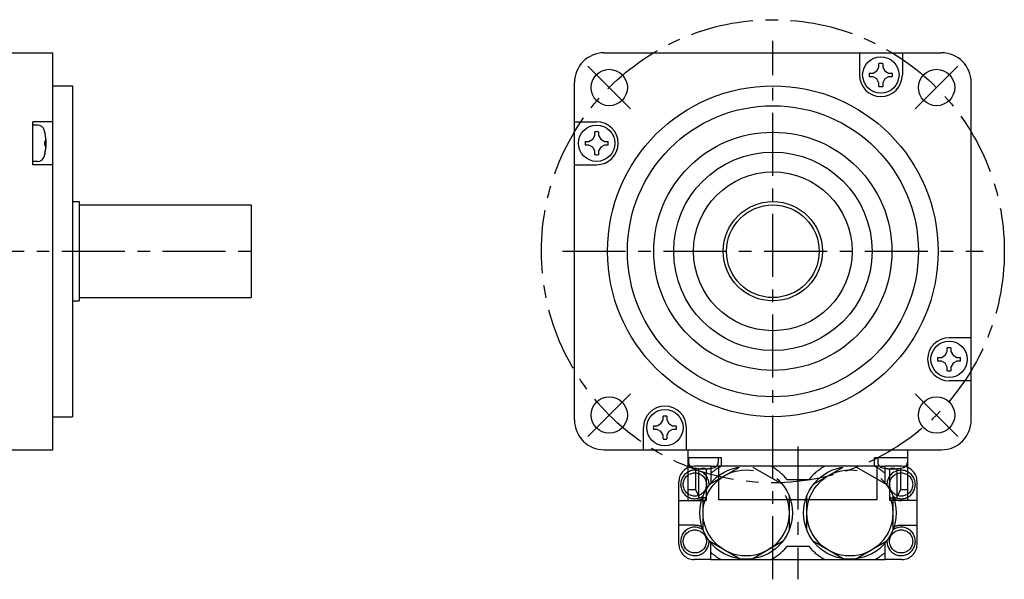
# Model space of a CAD drawing. Header units: millimetres. Extents: x 49 to 413, y 202 to 294.
# Tile 3 of 3: x 264 to 413, y 202 to 287. Entities that reach past the tile are written whole.
import ezdxf

# ---------------------------------------------------------------- set-up
doc = ezdxf.new("R2010")
doc.units = ezdxf.units.MM
doc.linetypes.add('CENTER', pattern=[50.8, 31.75, -6.35, 6.35, -6.35])
doc.linetypes.add('PHANTOM', pattern=[63.5, 31.75, -6.35, 6.35, -6.35, 6.35, -6.35])
doc.layers.add('CTR', color=2, linetype='CENTER')
doc.layers.add('PHANTOM', color=3, linetype='PHANTOM')

msp = doc.modelspace()

# ---------------------------------------------------------------- linework, layer by layer
for p, q in [((196.8, 282), (269.1, 282)), ((269.1, 222), (269.1, 282)), ((352.5, 282), (403.5, 282)), ((391.08, 282), (391.08, 278.65)), ((397.58, 282), (397.58, 278.65)), ((394.05, 279.81), (394.05, 280.37)), ((394.61, 280.37), (394.61, 279.81)), ((392.6, 278.93), (393.16, 278.93)), ((393.16, 278.93), (393.72, 279.25)), ((393.72, 279.25), (394.05, 279.81)), ((394.61, 279.81), (394.93, 279.25)), ((394.93, 279.25), (395.5, 278.93)), ((395.5, 278.93), (396.06, 278.93)), ((269.1, 277), (272.1, 277)), ((272.1, 277), (272.1, 227)), ((348, 226.5), (348, 277.5)), ((393.16, 278.37), (392.6, 278.37)), ((393.72, 278.04), (393.16, 278.37)), ((394.05, 277.48), (393.72, 278.04)), ((394.05, 276.92), (394.05, 277.48)), ((394.93, 278.04), (394.61, 277.48)), ((394.61, 277.48), (394.61, 276.92)), ((395.5, 278.37), (394.93, 278.04)), ((396.06, 278.37), (395.5, 278.37)), ((408, 226.5), (408, 277.5)), ((269.1, 271.58), (266.1, 271.58)), ((266.1, 265.08), (266.1, 271.58)), ((266.84, 271.08), (266.1, 271.08)), ((348, 271.58), (351.35, 271.58)), ((267.88, 270.06), (267.88, 270.08)), ((351.07, 269.5), (351.07, 270.06)), ((351.63, 270.06), (351.63, 269.5)), ((267.88, 268.61), (268, 268.61)), ((267.88, 268.05), (267.88, 268.61)), ((268, 268.05), (267.88, 268.05)), ((349.63, 268.61), (350.19, 268.61)), ((350.19, 268.05), (349.63, 268.05)), ((350.19, 268.61), (350.75, 268.93)), ((350.75, 267.72), (350.19, 268.05)), ((350.75, 268.93), (351.07, 269.5)), ((351.63, 269.5), (351.96, 268.93)), ((351.96, 268.93), (352.52, 268.61)), ((352.52, 268.05), (351.96, 267.72)), ((352.52, 268.61), (353.08, 268.61)), ((353.08, 268.05), (352.52, 268.05)), ((267.88, 266.58), (267.88, 266.6)), ((351.07, 267.16), (350.75, 267.72)), ((351.07, 266.6), (351.07, 267.16)), ((351.96, 267.72), (351.63, 267.16)), ((351.63, 267.16), (351.63, 266.6)), ((266.84, 265.58), (266.1, 265.58)), ((269.1, 265.08), (266.1, 265.08)), ((348, 265.08), (351.35, 265.08)), ((272.1, 259.5), (273.1, 259.5)), ((273.1, 259.5), (273.1, 244.5)), ((273.1, 259), (299.1, 259)), ((299.1, 259), (299.1, 245)), ((272.1, 244.5), (273.1, 244.5)), ((273.1, 245), (299.1, 245)), ((408, 238.92), (404.65, 238.92)), ((404.04, 236.28), (404.37, 236.84)), ((404.37, 236.84), (404.37, 237.4)), ((404.93, 237.4), (404.93, 236.84)), ((404.93, 236.84), (405.25, 236.28)), ((402.92, 235.95), (403.48, 235.95)), ((403.48, 235.39), (402.92, 235.39)), ((403.48, 235.95), (404.04, 236.28)), ((404.04, 235.07), (403.48, 235.39)), ((405.25, 236.28), (405.81, 235.95)), ((405.81, 235.39), (405.25, 235.07)), ((405.81, 235.95), (406.37, 235.95)), ((406.37, 235.39), (405.81, 235.39)), ((404.37, 234.5), (404.04, 235.07)), ((404.37, 233.94), (404.37, 234.5)), ((405.25, 235.07), (404.93, 234.5)), ((404.93, 234.5), (404.93, 233.94)), ((408, 232.42), (404.65, 232.42)), ((269.1, 227), (272.1, 227)), ((361.07, 225.96), (361.39, 226.52)), ((361.39, 226.52), (361.39, 227.08)), ((361.95, 227.08), (361.95, 226.52)), ((361.95, 226.52), (362.28, 225.96)), ((358.42, 222), (358.42, 225.35)), ((359.94, 225.63), (360.5, 225.63)), ((360.5, 225.07), (359.94, 225.07)), ((360.5, 225.63), (361.07, 225.96)), ((361.07, 224.75), (360.5, 225.07)), ((362.28, 225.96), (362.84, 225.63)), ((362.84, 225.07), (362.28, 224.75)), ((362.84, 225.63), (363.4, 225.63)), ((363.4, 225.07), (362.84, 225.07)), ((364.92, 222), (364.92, 225.35)), ((361.39, 224.19), (361.07, 224.75)), ((361.39, 223.63), (361.39, 224.19)), ((362.28, 224.75), (361.95, 224.19)), ((361.95, 224.19), (361.95, 223.63)), ((165.6, 222), (269.1, 222)), ((352.5, 222), (403.5, 222)), ((365.2, 214.35), (365.2, 222)), ((398.4, 214.35), (398.4, 222)), ((370.25, 220.8), (365.2, 220.8)), ((365.25, 220.8), (365.25, 220.11)), ((369.75, 220.8), (369.75, 220.11)), ((370.25, 219.5), (370.25, 220.8)), ((398.4, 220.8), (393.35, 220.8)), ((393.35, 219.5), (393.35, 220.8)), ((393.85, 220.8), (393.85, 220.11)), ((398.35, 220.8), (398.35, 220.11)), ((365.2, 219.5), (365.53, 219.5)), ((366.2, 219.24), (366.23, 219.24)), ((366.29, 219.23), (366.29, 215.96)), ((366.8, 214.75), (366.8, 219.15)), ((367.22, 219.24), (367.78, 219.24)), ((367.22, 219.15), (367.22, 219.24)), ((367.78, 219.24), (367.78, 219.15)), ((367.9, 219.12), (367.9, 214.35)), ((368.77, 219.24), (368.8, 219.24)), ((394.13, 219.5), (369.47, 219.5)), ((369.85, 214.45), (369.85, 219.5)), ((393.75, 214.45), (393.75, 219.5)), ((394.8, 219.24), (394.83, 219.24)), ((395.7, 214.35), (395.7, 219.12)), ((395.82, 219.24), (396.38, 219.24)), ((395.82, 219.15), (395.82, 219.24)), ((396.38, 219.24), (396.38, 219.15)), ((396.8, 214.75), (396.8, 219.15)), ((397.31, 219.23), (397.31, 215.96)), ((397.37, 219.24), (397.4, 219.24)), ((398.4, 219.5), (398.07, 219.5)), ((366.29, 215.96), (365.2, 215.96)), ((366.29, 215.96), (366.8, 215.01)), ((397.31, 215.96), (396.8, 215.01)), ((398.4, 215.96), (397.31, 215.96)), ((367.9, 214.75), (366.8, 214.75)), ((393.75, 214.45), (369.85, 214.45)), ((395.7, 214.75), (396.8, 214.75)), ((365.2, 214.35), (367.9, 214.35)), ((398.4, 214.35), (395.7, 214.35))]:
    msp.add_line(p, q)
for centre, radius in [((394.33, 278.65), 2.75), ((353.25, 276.75), 2.75), ((402.75, 276.75), 2.75), ((378, 252), 25), ((378, 252), 22), ((351.35, 268.33), 2.75), ((378, 252), 18), ((378, 252), 15), ((378, 252), 12), ((378, 252), 7.5), ((378, 252), 7), ((404.65, 235.67), 2.75), ((353.25, 227.25), 2.75), ((402.75, 227.25), 2.75), ((361.67, 225.35), 2.75)]:
    msp.add_circle(centre, radius)
for centre, radius, start, end in [((352.5, 277.5), 4.5, 90, 180), ((403.5, 277.5), 4.5, 0, 90), ((394.33, 278.65), 1.75, 80.7931, 99.2069), ((394.33, 278.65), 3.25, 180, 0), ((394.33, 278.65), 1.75, 170.7931, 189.2069), ((394.33, 278.65), 1.75, 350.7931, 9.2069), ((394.33, 278.65), 1.75, 260.7931, 279.2069), ((266.84, 270.08), 1, 16.9578, 90), ((351.35, 268.33), 3.25, 270, 90), ((261.1, 268.33), 7, 343.0422, 16.9578), ((261.1, 268.33), 6.99, 9.6121, 14.2987), ((351.35, 268.33), 1.75, 80.7931, 99.2069), ((351.35, 268.33), 1.75, 170.7931, 189.2069), ((351.35, 268.33), 1.75, 350.7931, 9.2069), ((261.1, 268.33), 6.99, 345.7013, 350.3879), ((351.35, 268.33), 1.75, 260.7931, 279.2069), ((266.84, 266.58), 1, 270, 343.0422), ((404.65, 235.67), 3.25, 90, 270), ((404.65, 235.67), 1.75, 80.7931, 99.2069), ((404.65, 235.67), 1.75, 170.7931, 189.2069), ((404.65, 235.67), 1.75, 350.7931, 9.2069), ((404.65, 235.67), 1.75, 260.7931, 279.2069), ((361.67, 225.35), 3.25, 0, 180), ((352.5, 226.5), 4.5, 180, 270), ((361.67, 225.35), 1.75, 80.7931, 99.2069), ((403.5, 226.5), 4.5, 270, 0), ((361.67, 225.35), 1.75, 170.7931, 189.2069), ((361.67, 225.35), 1.75, 350.7931, 9.2069), ((361.67, 225.35), 1.75, 260.7931, 279.2069), ((366.05, 220.11), 0.8, 180, 253.8086), ((367.5, 225.1), 6, 253.8086, 286.1914), ((367.5, 225.1), 5.99, 257.7714, 263.1989), ((367.5, 225.1), 5.99, 276.8011, 282.2286), ((368.95, 220.11), 0.8, 286.1914, 0), ((394.65, 220.11), 0.8, 180, 253.8086), ((396.1, 225.1), 6, 253.8086, 286.1914), ((396.1, 225.1), 5.99, 257.7714, 263.1989), ((396.1, 225.1), 5.99, 276.8011, 282.2286), ((397.55, 220.11), 0.8, 286.1914, 0)]:
    msp.add_arc(centre, radius, start, end)
for points, knots in [([(268.05, 268.93), (268.05, 268.95), (268.05, 268.99), (268.04, 269.02), (268.04, 269.04), (268.04, 269.06), (268.04, 269.07), (268.04, 269.09), (268.04, 269.1), (268.04, 269.1), (268.04, 269.11), (268.04, 269.12), (268.04, 269.13), (268.04, 269.15), (268.03, 269.17), (268.03, 269.18), (268.03, 269.19), (268.03, 269.2), (268.03, 269.21), (268.03, 269.21), (268.03, 269.21), (268.03, 269.22), (268.03, 269.24), (268.03, 269.25), (268.02, 269.27), (268.02, 269.28), (268.02, 269.28), (268.02, 269.29), (268.02, 269.29), (268.02, 269.31), (268.02, 269.32), (268.02, 269.34), (268.01, 269.36), (268.01, 269.38), (268.01, 269.4), (268, 269.44), (268, 269.47), (268, 269.5)], [0, 0, 0, 0, 0.125, 0.1875, 0.21875, 0.25, 0.28125, 0.3125, 0.328125, 0.335938, 0.34375, 0.359375, 0.375, 0.40625, 0.4375, 0.46875, 0.484375, 0.492188, 0.5, 0.507812, 0.515625, 0.53125, 0.5625, 0.59375, 0.625, 0.640625, 0.65625, 0.664062, 0.671875, 0.6875, 0.71875, 0.75, 0.78125, 0.8125, 0.84375, 0.875, 1, 1, 1, 1]), ([(268, 268.61), (268, 268.62), (268, 268.64), (268.01, 268.66), (268.01, 268.68), (268.01, 268.69), (268.02, 268.7), (268.02, 268.7), (268.02, 268.71), (268.02, 268.71), (268.02, 268.71), (268.02, 268.72), (268.02, 268.73), (268.02, 268.74), (268.03, 268.75), (268.03, 268.76), (268.03, 268.77), (268.03, 268.77), (268.03, 268.78), (268.03, 268.78), (268.03, 268.79), (268.03, 268.8), (268.03, 268.81), (268.04, 268.81), (268.04, 268.81), (268.04, 268.82), (268.04, 268.82), (268.04, 268.83), (268.04, 268.85), (268.04, 268.87), (268.04, 268.9), (268.05, 268.92), (268.05, 268.93)], [0, 0, 0, 0, 0.125, 0.1875, 0.25, 0.28125, 0.3125, 0.328125, 0.335938, 0.34375, 0.359375, 0.375, 0.40625, 0.4375, 0.46875, 0.484375, 0.5, 0.515625, 0.53125, 0.5625, 0.59375, 0.625, 0.640625, 0.65625, 0.664062, 0.671875, 0.6875, 0.71875, 0.75, 0.8125, 0.875, 1, 1, 1, 1]), ([(268.05, 267.72), (268.05, 267.74), (268.05, 267.75), (268.04, 267.78), (268.04, 267.79), (268.04, 267.81), (268.04, 267.81), (268.04, 267.82), (268.04, 267.82), (268.04, 267.83), (268.04, 267.83), (268.04, 267.84), (268.04, 267.85), (268.03, 267.86), (268.03, 267.87), (268.03, 267.87), (268.03, 267.88), (268.03, 267.89), (268.03, 267.89), (268.03, 267.9), (268.03, 267.91), (268.02, 267.92), (268.02, 267.92), (268.02, 267.93), (268.02, 267.93), (268.02, 267.93), (268.02, 267.94), (268.02, 267.95), (268.02, 267.96), (268.01, 267.98), (268, 268.01), (268, 268.03), (268, 268.05)], [0, 0, 0, 0, 0.125, 0.1875, 0.25, 0.28125, 0.3125, 0.328125, 0.335938, 0.34375, 0.359375, 0.375, 0.40625, 0.4375, 0.46875, 0.484375, 0.5, 0.515625, 0.53125, 0.5625, 0.59375, 0.625, 0.640625, 0.65625, 0.664062, 0.671875, 0.6875, 0.71875, 0.75, 0.8125, 0.875, 1, 1, 1, 1]), ([(268, 267.16), (268, 267.18), (268, 267.21), (268.01, 267.25), (268.01, 267.27), (268.01, 267.29), (268.01, 267.3), (268.02, 267.31), (268.02, 267.32), (268.02, 267.33), (268.02, 267.34), (268.02, 267.34), (268.02, 267.36), (268.02, 267.37), (268.02, 267.39), (268.03, 267.41), (268.03, 267.42), (268.03, 267.43), (268.03, 267.43), (268.03, 267.44), (268.03, 267.44), (268.03, 267.45), (268.03, 267.46), (268.03, 267.48), (268.03, 267.49), (268.03, 267.5), (268.04, 267.51), (268.04, 267.51), (268.04, 267.52), (268.04, 267.53), (268.04, 267.55), (268.04, 267.57), (268.04, 267.59), (268.04, 267.61), (268.04, 267.63), (268.04, 267.67), (268.05, 267.7), (268.05, 267.72)], [0, 0, 0, 0, 0.125, 0.1875, 0.21875, 0.25, 0.28125, 0.3125, 0.328125, 0.335938, 0.34375, 0.359375, 0.375, 0.40625, 0.4375, 0.46875, 0.484375, 0.492188, 0.5, 0.507812, 0.515625, 0.53125, 0.5625, 0.59375, 0.625, 0.640625, 0.65625, 0.664062, 0.671875, 0.6875, 0.71875, 0.75, 0.78125, 0.8125, 0.84375, 0.875, 1, 1, 1, 1]), ([(366.79, 219.15), (366.79, 219.15), (366.8, 219.15), (366.81, 219.15), (366.82, 219.15), (366.82, 219.15), (366.82, 219.15), (366.83, 219.15), (366.83, 219.15), (366.83, 219.14), (366.84, 219.14), (366.85, 219.14), (366.86, 219.14), (366.87, 219.14), (366.88, 219.14), (366.88, 219.14), (366.88, 219.14), (366.89, 219.14), (366.89, 219.14), (366.9, 219.14), (366.9, 219.14), (366.91, 219.14), (366.91, 219.14), (366.91, 219.14), (366.92, 219.14), (366.92, 219.14), (366.92, 219.14), (366.93, 219.14), (366.94, 219.14), (366.95, 219.14), (366.96, 219.14), (366.96, 219.14), (366.97, 219.14), (366.97, 219.14), (366.97, 219.14), (366.98, 219.14), (366.98, 219.14), (366.99, 219.13), (367, 219.13), (367, 219.13), (367, 219.13), (367.01, 219.13), (367.01, 219.13), (367.02, 219.13), (367.02, 219.13), (367.03, 219.13), (367.05, 219.13), (367.06, 219.13), (367.06, 219.13)], [0, 0, 0, 0, 0.0625, 0.09375, 0.125, 0.140625, 0.15625, 0.164062, 0.171875, 0.1875, 0.21875, 0.25, 0.28125, 0.3125, 0.328125, 0.335938, 0.34375, 0.359375, 0.375, 0.40625, 0.4375, 0.46875, 0.484375, 0.492188, 0.5, 0.507812, 0.515625, 0.53125, 0.5625, 0.59375, 0.625, 0.640625, 0.65625, 0.664062, 0.671875, 0.6875, 0.71875, 0.75, 0.78125, 0.8125, 0.828125, 0.835938, 0.84375, 0.859375, 0.875, 0.90625, 0.9375, 1, 1, 1, 1]), ([(367.06, 219.13), (367.07, 219.13), (367.07, 219.13), (367.08, 219.13), (367.08, 219.13), (367.08, 219.13), (367.09, 219.13), (367.09, 219.13), (367.1, 219.13), (367.11, 219.13), (367.11, 219.14), (367.11, 219.14), (367.12, 219.14), (367.12, 219.14), (367.12, 219.14), (367.13, 219.14), (367.13, 219.14), (367.13, 219.14), (367.14, 219.14), (367.14, 219.14), (367.14, 219.14), (367.15, 219.14), (367.15, 219.14), (367.16, 219.14), (367.16, 219.14), (367.17, 219.14), (367.17, 219.14), (367.17, 219.14), (367.18, 219.14), (367.18, 219.14), (367.18, 219.14), (367.19, 219.14), (367.19, 219.14), (367.19, 219.14), (367.2, 219.15), (367.21, 219.15), (367.22, 219.15), (367.22, 219.15)], [0, 0, 0, 0, 0.0625, 0.125, 0.15625, 0.171875, 0.1875, 0.21875, 0.25, 0.28125, 0.3125, 0.328125, 0.34375, 0.375, 0.40625, 0.4375, 0.46875, 0.484375, 0.5, 0.515625, 0.53125, 0.5625, 0.59375, 0.625, 0.65625, 0.671875, 0.6875, 0.71875, 0.75, 0.78125, 0.8125, 0.828125, 0.84375, 0.859375, 0.875, 0.9375, 1, 1, 1, 1]), ([(367.78, 219.15), (367.78, 219.15), (367.79, 219.15), (367.79, 219.15), (367.8, 219.15), (367.8, 219.15), (367.81, 219.14), (367.81, 219.14), (367.82, 219.14), (367.82, 219.14), (367.83, 219.14), (367.83, 219.14), (367.83, 219.14), (367.84, 219.14), (367.84, 219.14), (367.84, 219.14), (367.85, 219.14), (367.85, 219.14), (367.85, 219.14), (367.86, 219.14), (367.86, 219.14), (367.86, 219.14), (367.87, 219.14), (367.88, 219.14), (367.88, 219.14), (367.88, 219.14), (367.89, 219.14), (367.89, 219.14), (367.89, 219.13), (367.9, 219.13), (367.9, 219.13), (367.9, 219.13), (367.91, 219.13), (367.91, 219.13), (367.92, 219.13), (367.92, 219.13), (367.93, 219.13), (367.94, 219.13)], [0, 0, 0, 0, 0.0625, 0.125, 0.15625, 0.171875, 0.1875, 0.21875, 0.25, 0.28125, 0.3125, 0.328125, 0.34375, 0.375, 0.40625, 0.4375, 0.46875, 0.484375, 0.5, 0.515625, 0.53125, 0.5625, 0.59375, 0.625, 0.65625, 0.671875, 0.6875, 0.71875, 0.75, 0.78125, 0.8125, 0.828125, 0.84375, 0.859375, 0.875, 0.9375, 1, 1, 1, 1]), ([(367.94, 219.13), (367.94, 219.13), (367.95, 219.13), (367.96, 219.13), (367.96, 219.13), (367.97, 219.13), (367.97, 219.13), (367.97, 219.13), (367.98, 219.13), (367.98, 219.13), (367.99, 219.13), (368, 219.13), (368.01, 219.13), (368.02, 219.14), (368.02, 219.14), (368.03, 219.14), (368.03, 219.14), (368.03, 219.14), (368.04, 219.14), (368.04, 219.14), (368.05, 219.14), (368.06, 219.14), (368.06, 219.14), (368.06, 219.14), (368.06, 219.14), (368.07, 219.14), (368.07, 219.14), (368.08, 219.14), (368.08, 219.14), (368.09, 219.14), (368.1, 219.14), (368.11, 219.14), (368.11, 219.14), (368.12, 219.14), (368.12, 219.14), (368.12, 219.14), (368.13, 219.14), (368.14, 219.14), (368.14, 219.14), (368.15, 219.14), (368.15, 219.14), (368.15, 219.14), (368.16, 219.14), (368.16, 219.14), (368.17, 219.15), (368.18, 219.15), (368.19, 219.15), (368.2, 219.15), (368.21, 219.15)], [0, 0, 0, 0, 0.0625, 0.09375, 0.125, 0.140625, 0.15625, 0.164062, 0.171875, 0.1875, 0.21875, 0.25, 0.28125, 0.3125, 0.328125, 0.335938, 0.34375, 0.359375, 0.375, 0.40625, 0.4375, 0.46875, 0.484375, 0.492188, 0.5, 0.507812, 0.515625, 0.53125, 0.5625, 0.59375, 0.625, 0.640625, 0.65625, 0.664062, 0.671875, 0.6875, 0.71875, 0.75, 0.78125, 0.8125, 0.828125, 0.835938, 0.84375, 0.859375, 0.875, 0.90625, 0.9375, 1, 1, 1, 1]), ([(395.39, 219.15), (395.39, 219.15), (395.4, 219.15), (395.41, 219.15), (395.42, 219.15), (395.42, 219.15), (395.42, 219.15), (395.43, 219.15), (395.43, 219.15), (395.43, 219.14), (395.44, 219.14), (395.45, 219.14), (395.46, 219.14), (395.47, 219.14), (395.48, 219.14), (395.48, 219.14), (395.48, 219.14), (395.49, 219.14), (395.49, 219.14), (395.5, 219.14), (395.5, 219.14), (395.51, 219.14), (395.51, 219.14), (395.51, 219.14), (395.52, 219.14), (395.52, 219.14), (395.52, 219.14), (395.53, 219.14), (395.54, 219.14), (395.55, 219.14), (395.56, 219.14), (395.56, 219.14), (395.57, 219.14), (395.57, 219.14), (395.57, 219.14), (395.58, 219.14), (395.58, 219.14), (395.59, 219.13), (395.6, 219.13), (395.6, 219.13), (395.6, 219.13), (395.61, 219.13), (395.61, 219.13), (395.62, 219.13), (395.62, 219.13), (395.63, 219.13), (395.65, 219.13), (395.66, 219.13), (395.66, 219.13)], [0, 0, 0, 0, 0.0625, 0.09375, 0.125, 0.140625, 0.15625, 0.164062, 0.171875, 0.1875, 0.21875, 0.25, 0.28125, 0.3125, 0.328125, 0.335938, 0.34375, 0.359375, 0.375, 0.40625, 0.4375, 0.46875, 0.484375, 0.492188, 0.5, 0.507812, 0.515625, 0.53125, 0.5625, 0.59375, 0.625, 0.640625, 0.65625, 0.664062, 0.671875, 0.6875, 0.71875, 0.75, 0.78125, 0.8125, 0.828125, 0.835938, 0.84375, 0.859375, 0.875, 0.90625, 0.9375, 1, 1, 1, 1]), ([(395.66, 219.13), (395.67, 219.13), (395.67, 219.13), (395.68, 219.13), (395.68, 219.13), (395.68, 219.13), (395.69, 219.13), (395.69, 219.13), (395.7, 219.13), (395.71, 219.13), (395.71, 219.14), (395.71, 219.14), (395.72, 219.14), (395.72, 219.14), (395.72, 219.14), (395.73, 219.14), (395.73, 219.14), (395.73, 219.14), (395.74, 219.14), (395.74, 219.14), (395.74, 219.14), (395.75, 219.14), (395.75, 219.14), (395.76, 219.14), (395.76, 219.14), (395.77, 219.14), (395.77, 219.14), (395.77, 219.14), (395.78, 219.14), (395.78, 219.14), (395.78, 219.14), (395.79, 219.14), (395.79, 219.14), (395.79, 219.14), (395.8, 219.15), (395.81, 219.15), (395.82, 219.15), (395.82, 219.15)], [0, 0, 0, 0, 0.0625, 0.125, 0.15625, 0.171875, 0.1875, 0.21875, 0.25, 0.28125, 0.3125, 0.328125, 0.34375, 0.375, 0.40625, 0.4375, 0.46875, 0.484375, 0.5, 0.515625, 0.53125, 0.5625, 0.59375, 0.625, 0.65625, 0.671875, 0.6875, 0.71875, 0.75, 0.78125, 0.8125, 0.828125, 0.84375, 0.859375, 0.875, 0.9375, 1, 1, 1, 1]), ([(396.38, 219.15), (396.38, 219.15), (396.39, 219.15), (396.39, 219.15), (396.4, 219.15), (396.4, 219.15), (396.41, 219.14), (396.41, 219.14), (396.42, 219.14), (396.42, 219.14), (396.43, 219.14), (396.43, 219.14), (396.43, 219.14), (396.44, 219.14), (396.44, 219.14), (396.44, 219.14), (396.45, 219.14), (396.45, 219.14), (396.45, 219.14), (396.46, 219.14), (396.46, 219.14), (396.46, 219.14), (396.47, 219.14), (396.48, 219.14), (396.48, 219.14), (396.48, 219.14), (396.49, 219.14), (396.49, 219.14), (396.49, 219.13), (396.5, 219.13), (396.5, 219.13), (396.5, 219.13), (396.51, 219.13), (396.51, 219.13), (396.52, 219.13), (396.52, 219.13), (396.53, 219.13), (396.54, 219.13)], [0, 0, 0, 0, 0.0625, 0.125, 0.15625, 0.171875, 0.1875, 0.21875, 0.25, 0.28125, 0.3125, 0.328125, 0.34375, 0.375, 0.40625, 0.4375, 0.46875, 0.484375, 0.5, 0.515625, 0.53125, 0.5625, 0.59375, 0.625, 0.65625, 0.671875, 0.6875, 0.71875, 0.75, 0.78125, 0.8125, 0.828125, 0.84375, 0.859375, 0.875, 0.9375, 1, 1, 1, 1]), ([(396.54, 219.13), (396.54, 219.13), (396.55, 219.13), (396.56, 219.13), (396.56, 219.13), (396.57, 219.13), (396.57, 219.13), (396.57, 219.13), (396.58, 219.13), (396.58, 219.13), (396.59, 219.13), (396.6, 219.13), (396.61, 219.13), (396.62, 219.14), (396.62, 219.14), (396.63, 219.14), (396.63, 219.14), (396.63, 219.14), (396.64, 219.14), (396.64, 219.14), (396.65, 219.14), (396.66, 219.14), (396.66, 219.14), (396.66, 219.14), (396.66, 219.14), (396.67, 219.14), (396.67, 219.14), (396.68, 219.14), (396.68, 219.14), (396.69, 219.14), (396.7, 219.14), (396.71, 219.14), (396.71, 219.14), (396.72, 219.14), (396.72, 219.14), (396.72, 219.14), (396.73, 219.14), (396.74, 219.14), (396.74, 219.14), (396.75, 219.14), (396.75, 219.14), (396.75, 219.14), (396.76, 219.14), (396.76, 219.14), (396.77, 219.15), (396.78, 219.15), (396.79, 219.15), (396.8, 219.15), (396.81, 219.15)], [0, 0, 0, 0, 0.0625, 0.09375, 0.125, 0.140625, 0.15625, 0.164062, 0.171875, 0.1875, 0.21875, 0.25, 0.28125, 0.3125, 0.328125, 0.335938, 0.34375, 0.359375, 0.375, 0.40625, 0.4375, 0.46875, 0.484375, 0.492188, 0.5, 0.507812, 0.515625, 0.53125, 0.5625, 0.59375, 0.625, 0.640625, 0.65625, 0.664062, 0.671875, 0.6875, 0.71875, 0.75, 0.78125, 0.8125, 0.828125, 0.835938, 0.84375, 0.859375, 0.875, 0.90625, 0.9375, 1, 1, 1, 1])]:
    msp.add_open_spline(points, degree=3, knots=knots)
at = {"layer": 'CTR', "ltscale": 0.3}
for p, q in [((378, 202.42), (378, 283.8)), ((353.25, 276.75), (350.03, 279.97)), ((402.75, 276.75), (405.97, 279.97)), ((353.25, 276.75), (356.47, 273.53)), ((402.75, 276.75), (399.53, 273.53)), ((163.8, 252), (300.9, 252)), ((346.2, 252), (409.8, 252)), ((353.25, 227.25), (356.47, 230.47)), ((402.75, 227.25), (399.53, 230.47)), ((353.25, 227.25), (350.03, 224.03)), ((402.75, 227.25), (405.97, 224.03)), ((381.8, 222.48), (381.8, 202.42))]:
    msp.add_line(p, q, dxfattribs=at)
msp.add_circle((378, 252), 35, dxfattribs=at)
at = {"layer": 'PHANTOM'}
for p, q in [((368.6, 219.5), (366.1, 219.5)), ((368.45, 216.78), (372.95, 219.38)), ((368.6, 219.5), (369.47, 219.5)), ((368.6, 219.5), (368.6, 216.96)), ((374.95, 219.38), (379.45, 216.78)), ((384.15, 216.78), (388.65, 219.38)), ((390.65, 219.38), (395.15, 216.78)), ((394.13, 219.5), (395, 219.5)), ((397.5, 219.5), (395, 219.5)), ((395, 216.96), (395, 219.5)), ((380.13, 217.52), (383.47, 217.52)), ((363.8, 207.7), (363.8, 217.2)), ((399.8, 207.7), (399.8, 217.2)), ((367.45, 209.85), (367.45, 215.05)), ((380.45, 215.05), (380.45, 209.85)), ((383.15, 209.85), (383.15, 215.05)), ((396.15, 215.05), (396.15, 209.85)), ((363.8, 214.33), (366.2, 214.33)), ((399.8, 214.33), (397.4, 214.33)), ((366.2, 210.58), (363.8, 210.58)), ((397.4, 210.58), (399.8, 210.58)), ((372.95, 205.52), (368.45, 208.12)), ((368.6, 205.4), (368.6, 207.94)), ((379.45, 208.12), (374.95, 205.52)), ((383.47, 207.38), (380.13, 207.38)), ((388.65, 205.52), (384.15, 208.12)), ((395.15, 208.12), (390.65, 205.52)), ((395, 205.4), (395, 207.94)), ((368.6, 205.4), (366.1, 205.4)), ((368.6, 205.4), (395, 205.4)), ((397.5, 205.4), (395, 205.4))]:
    msp.add_line(p, q, dxfattribs=at)
for centre, radius in [((373.95, 212.45), 7), ((373.95, 212.45), 6.5), ((389.65, 212.45), 7), ((389.65, 212.45), 6.5), ((366.2, 216.75), 1.75), ((397.4, 216.75), 1.75), ((366.2, 208.15), 1.75), ((397.4, 208.15), 1.75)]:
    msp.add_circle(centre, radius, dxfattribs=at)
for centre, radius, start, end in [((366.1, 217.2), 2.3, 90, 180), ((366.2, 216.75), 2.15, 356.9354, 304.8988), ((373.95, 212.45), 8, 118.2065, 131.9707), ((373.95, 212.45), 8, 39.3736, 61.7935), ((389.65, 212.45), 8, 118.2065, 140.6264), ((389.65, 212.45), 8, 48.0293, 61.7935), ((397.4, 216.75), 2.15, 235.1012, 183.0646), ((397.5, 217.2), 2.3, 0, 90), ((366.2, 216.73), 2.4, 270, 296.823), ((397.4, 216.73), 2.4, 243.177, 270), ((366.2, 208.15), 2.15, 55.1012, 3.0646), ((366.2, 208.18), 2.4, 63.177, 90), ((397.4, 208.15), 2.15, 176.9354, 124.8988), ((397.4, 208.18), 2.4, 90, 116.823), ((366.1, 207.7), 2.3, 180, 270), ((373.95, 212.45), 8, 298.2065, 320.6264), ((389.65, 212.45), 8, 219.3736, 241.7935), ((397.5, 207.7), 2.3, 270, 0), ((373.95, 212.45), 8, 228.0293, 241.7935), ((389.65, 212.45), 8, 298.2065, 311.9707)]:
    msp.add_arc(centre, radius, start, end, dxfattribs=at)

doc.saveas('drawing.dxf')
